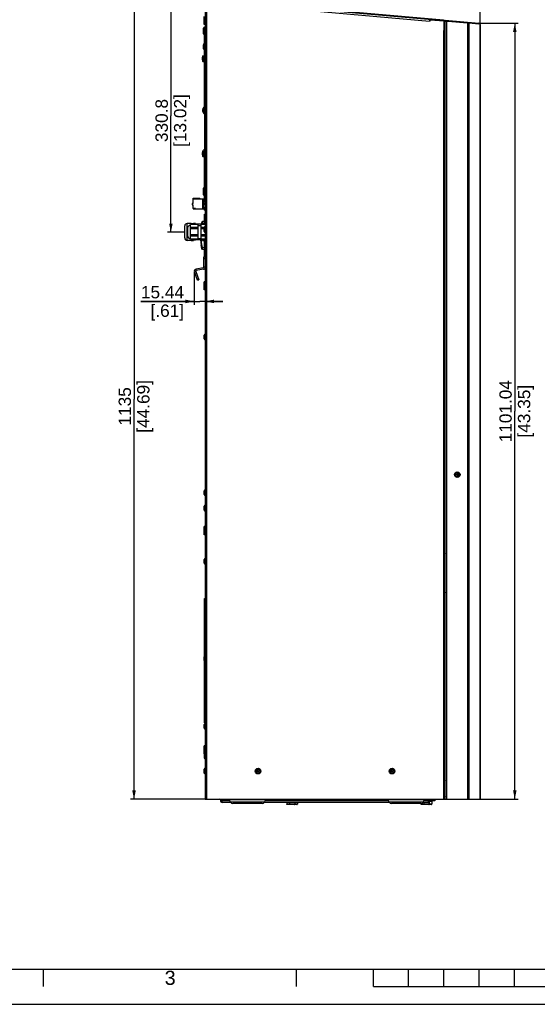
# Model space of a CAD drawing. Header units: millimetres. Extents: x 0 to 594, y 0 to 420.
# Tile 7 of 26: x 147 to 294, y 0 to 279. Entities that reach past the tile are written whole.
import ezdxf

# ---------------------------------------------------------------- set-up
doc = ezdxf.new("R2010")
doc.units = ezdxf.units.MM
doc.header["$LTSCALE"] = 32.67
doc.layers.get('0').update_dxf_attribs({"linetype": 'CONTINUOUS'})
doc.layers.add('02___PRT_ALL_AXES', color=7, linetype='CONTINUOUS')
doc.layers.add('02__ASM_ALL_AXES', color=7, linetype='CONTINUOUS')
doc.styles.get("Standard").update_dxf_attribs({"font": 'arial.ttf'})
doc.styles.add('TEXTSTYLE_2', font='arial.ttf')
doc.dimstyles.new('DIMSTYLE_1', dxfattribs={"dimtxt": 3.5, "dimasz": 2.5, "dimexe": 1, "dimexo": 0.0625, "dimgap": 0.875, "dimtad": 1, "dimdec": 1, "dimlfac": 5, "dimdsep": 46, "dimtxsty": 'STANDARD', "dimblk": '_FILLED', "dimblk1": '_FILLED', "dimblk2": '_FILLED', "dimcen": 0.09, "dimclrt": 5, "dimazin": 2, "dimtfac": 1, "dimtofl": 0, "dimtmove": 0, "dimatfit": 3, "dimldrblk": '_FILLED', "dimfxl": 1, "dimtolj": 1, "dimarcsym": 0})
doc.dimstyles.new('DIMSTYLE_3', dxfattribs={"dimtxt": 3.5, "dimasz": 2.5, "dimexe": 1, "dimexo": 0.0625, "dimgap": 0.875, "dimtad": 1, "dimlfac": 5, "dimdsep": 46, "dimtxsty": 'STANDARD', "dimblk": '_FILLED', "dimblk1": '_FILLED', "dimblk2": '_FILLED', "dimcen": 0.09, "dimclrt": 5, "dimazin": 2, "dimtfac": 1, "dimtofl": 0, "dimtmove": 0, "dimatfit": 3, "dimldrblk": '_FILLED', "dimfxl": 1, "dimtolj": 1, "dimarcsym": 0})

# ---------------------------------------------------------------- blocks, each defined once
blk = doc.blocks.new('_FILLED')
at = {"color": 0, "linetype": 'BYBLOCK'}
blk.add_solid([(0, 0), (-1, 0.2), (-1, -0.2)], dxfattribs=at)
blk = doc.blocks.new('*D0')
at = {"color": 2, "linetype": 'CONTINUOUS'}
for p, q in [((199.33, 285.17), (178.21, 285.17)), ((179.21, 285.17), (179.21, 171.67)), ((179.21, 58.17), (179.21, 171.67)), ((199.33, 58.17), (178.21, 58.17))]:
    blk.add_line(p, q, dxfattribs=at)
at = {"color": 2, "linetype": 'CONTINUOUS', "xscale": 2.5, "yscale": 2.5, "zscale": 2.5}
for p, rotation in [((179.21, 285.17), 90), ((179.21, 58.17), 270)]:
    blk.add_blockref('_FILLED', p, dxfattribs=dict(at, rotation=rotation))
at = {"color": 5, "linetype": 'CONTINUOUS', "insert": (174.84, 169.64), "char_height": 3.5, "width": 14.9368, "attachment_point": 2, "rotation": 90, "line_spacing_factor": 0.9}
blk.add_mtext('1135\\P[44.69]', dxfattribs=at)
blk = doc.blocks.new('*D1')
at = {"color": 2, "linetype": 'CONTINUOUS'}
for p, q in [((199.33, 285.17), (188.67, 285.17)), ((189.67, 285.17), (189.67, 252.09)), ((189.67, 219.02), (189.67, 252.09)), ((193.53, 219.02), (188.67, 219.02))]:
    blk.add_line(p, q, dxfattribs=at)
at = {"color": 2, "linetype": 'CONTINUOUS', "xscale": 2.5, "yscale": 2.5, "zscale": 2.5}
for p, rotation in [((189.67, 285.17), 90), ((189.67, 219.02), 270)]:
    blk.add_blockref('_FILLED', p, dxfattribs=dict(at, rotation=rotation))
at = {"color": 5, "linetype": 'CONTINUOUS', "insert": (185.29, 250.74), "char_height": 3.5, "width": 14.9368, "attachment_point": 2, "rotation": 90, "line_spacing_factor": 0.9}
blk.add_mtext('330.8\\P[13.02]', dxfattribs=at)
blk = doc.blocks.new('*D13')
at = {"color": 2, "linetype": 'CONTINUOUS'}
for p, q in [((199.39, 284.51), (199.39, 316.6)), ((277.39, 278.04), (277.39, 316.6)), ((199.39, 315.6), (238.39, 315.6)), ((277.39, 315.6), (238.39, 315.6))]:
    blk.add_line(p, q, dxfattribs=at)
at = {"color": 2, "linetype": 'CONTINUOUS', "xscale": 2.5, "yscale": 2.5, "zscale": 2.5, "rotation": 180}
blk.add_blockref('_FILLED', (199.39, 315.6), dxfattribs=at)
at = {"color": 2, "linetype": 'CONTINUOUS', "xscale": 2.5, "yscale": 2.5, "zscale": 2.5}
blk.add_blockref('_FILLED', (277.39, 315.6), dxfattribs=at)
at = {"color": 5, "linetype": 'CONTINUOUS', "insert": (235, 319.98), "char_height": 3.5, "width": 14.9368, "attachment_point": 2, "line_spacing_factor": 0.9}
blk.add_mtext('390\\P[15.35]', dxfattribs=at)
blk = doc.blocks.new('*D14')
at = {"color": 2, "linetype": 'CONTINUOUS'}
for p, q in [((196.3, 207.93), (196.3, 198.42)), ((196.3, 199.42), (181.17, 199.42)), ((181.17, 199.42), (197.85, 199.42)), ((204.39, 199.42), (197.85, 199.42)), ((199.39, 199.42), (204.39, 199.42))]:
    blk.add_line(p, q, dxfattribs=at)
at = {"color": 2, "linetype": 'CONTINUOUS', "xscale": 2.5, "yscale": 2.5, "zscale": 2.5}
blk.add_blockref('_FILLED', (196.3, 199.42), dxfattribs=at)
at = {"color": 2, "linetype": 'CONTINUOUS', "xscale": 2.5, "yscale": 2.5, "zscale": 2.5, "rotation": 180}
blk.add_blockref('_FILLED', (199.39, 199.42), dxfattribs=at)
at = {"color": 5, "linetype": 'CONTINUOUS', "insert": (193.4, 203.79), "char_height": 3.5, "width": 12.2305, "attachment_point": 3, "line_spacing_factor": 0.9}
blk.add_mtext('15.44\\P[.61]', dxfattribs=at)
blk = doc.blocks.new('*D20')
at = {"color": 2, "linetype": 'CONTINUOUS'}
for p, q in [((277.09, 278.37), (288.2, 278.37)), ((287.2, 278.37), (287.2, 168.27)), ((287.2, 58.17), (287.2, 168.27)), ((273.88, 58.17), (288.2, 58.17))]:
    blk.add_line(p, q, dxfattribs=at)
at = {"color": 2, "linetype": 'CONTINUOUS', "xscale": 2.5, "yscale": 2.5, "zscale": 2.5}
for p, rotation in [((287.2, 278.37), 90), ((287.2, 58.17), 270)]:
    blk.add_blockref('_FILLED', p, dxfattribs=dict(at, rotation=rotation))
at = {"color": 5, "linetype": 'CONTINUOUS', "insert": (282.82, 168.27), "char_height": 3.5, "width": 17.6691, "attachment_point": 2, "rotation": 90, "line_spacing_factor": 0.9}
blk.add_mtext('1101.04\\P[43.35]', dxfattribs=at)

msp = doc.modelspace()

# ---------------------------------------------------------------- linework, layer by layer
at = {"color": 3, "linetype": 'CONTINUOUS'}
for p, q in [((267.0247, 279.2495), (199.8247, 285.1287)), ((199.3898, 284.7303), (199.3898, 58.1668)), ((199.7898, 284.8314), (199.7898, 58.1668)), ((209.6822, 283.6239), (263.0065, 278.9586)), ((263.0015, 279.3606), (262.9667, 278.9621)), ((263.2714, 279.3369), (263.0065, 278.9586)), ((263.2714, 279.3369), (267.0262, 279.0084)), ((267.1498, 278.8611), (267.0262, 279.0084)), ((267.1498, 278.8611), (267.1498, 276.3099)), ((267.3898, 276.2576), (267.3898, 278.851)), ((267.4898, 279.2088), (277.0247, 278.3746)), ((267.4898, 58.1668), (267.4898, 278.943)), ((267.4898, 278.943), (268.2327, 278.943)), ((267.8898, 58.1668), (267.8898, 278.943)), ((268.2327, 278.943), (273.8216, 278.4541)), ((273.8216, 278.4541), (273.8216, 58.1668)), ((274.1492, 278.4397), (274.1492, 58.1668)), ((274.1492, 278.4397), (277.0247, 278.1882)), ((277.3175, 278.134), (277.0247, 278.1882)), ((277.3175, 278.134), (277.3175, 58.1668)), ((277.3898, 277.9761), (277.3898, 58.1668)), ((266.9898, 276.2176), (267.1498, 276.3099)), ((266.9898, 276.2176), (266.9898, 58.1668)), ((267.3898, 276.2176), (266.9898, 276.2176)), ((267.3898, 276.2176), (267.3898, 58.1668)), ((267.4898, 276.2176), (267.4166, 276.2176)), ((196.7139, 207.9201), (197.5695, 205.5693)), ((198.894, 208.5428), (196.8671, 208.1854)), ((199.3898, 58.1668), (267.3898, 58.1668)), ((203.6898, 57.9668), (206.3044, 57.9668)), ((203.6898, 57.9668), (203.6898, 57.7668)), ((206.4044, 57.7668), (203.6898, 57.7668)), ((204.1898, 57.2668), (204.1898, 58.1668)), ((206.6768, 57.2668), (204.1898, 57.2668)), ((251.6768, 57.2668), (216.1028, 57.2668)), ((251.4044, 57.7668), (216.3752, 57.7668)), ((251.3044, 57.9668), (216.4752, 57.9668)), ((262.5898, 57.2668), (261.1028, 57.2668)), ((263.0898, 57.7668), (261.3752, 57.7668)), ((261.4752, 57.9668), (263.0898, 57.9668)), ((262.5898, 58.1668), (262.5898, 57.2668)), ((263.0898, 57.9668), (263.0898, 57.7668)), ((267.4898, 58.1668), (277.3898, 58.1668))]:
    msp.add_line(p, q, dxfattribs=at)
at = {"color": 7, "linetype": 'CONTINUOUS'}
for p, q in [((267.0072, 279.0503), (199.8072, 284.9295)), ((199.0898, 277.9803), (199.0898, 280.2803)), ((198.7838, 276.9176), (198.7838, 275.3429)), ((198.8244, 276.9583), (198.8244, 275.3023)), ((199.1492, 276.9583), (198.8244, 276.9583)), ((199.3898, 277.9803), (199.0898, 277.9803)), ((199.1492, 275.3023), (199.1492, 276.9583)), ((199.1898, 254.4303), (199.1898, 277.3303)), ((199.1898, 277.3303), (199.3898, 277.3303)), ((199.1898, 276.7303), (199.3898, 276.7303)), ((267.0247, 279.2495), (267.0072, 279.0503)), ((267.1898, 276.2576), (267.1898, 278.851)), ((267.3898, 278.851), (267.1898, 278.851)), ((267.1898, 276.5776), (267.3898, 276.5776)), ((267.4724, 279.0096), (267.4898, 279.2088)), ((267.4724, 279.0096), (267.8924, 278.9728)), ((267.6716, 278.9921), (267.689, 279.1914)), ((273.8216, 278.6548), (273.8041, 278.4556)), ((273.9975, 278.6395), (273.9801, 278.4402)), ((277.0247, 278.3746), (277.0072, 278.1754)), ((277.3175, 278.2056), (277.2582, 278.1641)), ((198.8244, 275.3023), (199.1492, 275.3023)), ((267.3898, 276.2576), (267.1898, 276.2576)), ((198.9298, 271.0803), (198.9298, 272.1802)), ((199.1798, 270.8303), (199.1798, 271.0806)), ((198.5609, 268.4878), (198.5605, 268.4784)), ((198.5605, 268.1822), (198.5609, 268.1727)), ((198.5609, 268.4333), (198.597, 268.4333)), ((198.597, 268.2273), (198.5609, 268.2273)), ((198.597, 268.702), (198.597, 268.716)), ((198.597, 268.2273), (198.597, 268.4333)), ((198.7642, 267.5303), (198.7642, 269.1303)), ((198.7642, 269.1303), (199.1298, 269.1303)), ((199.1298, 267.5303), (199.1298, 269.1303)), ((199.1698, 269.0903), (199.1698, 267.5703)), ((198.597, 267.9445), (198.597, 267.9585)), ((198.7642, 267.5303), (199.1298, 267.5303)), ((198.9242, 254.4303), (198.9242, 252.8303)), ((199.2898, 254.4303), (198.9242, 254.4303)), ((199.2898, 254.4303), (199.2898, 254.0129)), ((199.3298, 254.3903), (199.3298, 254.0251)), ((198.7205, 253.7778), (198.7206, 253.7755)), ((198.7205, 253.7413), (198.7206, 253.7368)), ((198.7206, 253.5237), (198.7205, 253.5192)), ((198.7206, 253.485), (198.7205, 253.4827)), ((198.7206, 253.7755), (198.7207, 253.7737)), ((198.7206, 253.7368), (198.7209, 253.7333)), ((198.7209, 253.5273), (198.7206, 253.5237)), ((198.7207, 253.4868), (198.7206, 253.485)), ((198.7207, 253.7737), (198.721, 253.7726)), ((198.721, 253.4879), (198.7207, 253.4868)), ((198.7209, 253.7333), (198.757, 253.7333)), ((198.757, 253.5273), (198.7209, 253.5273)), ((198.721, 253.7726), (198.7213, 253.7721)), ((198.7213, 253.4884), (198.721, 253.4879)), ((198.757, 254.002), (198.757, 254.016)), ((198.757, 253.5273), (198.757, 253.7333)), ((198.757, 253.2445), (198.757, 253.2585)), ((199.1298, 252.8303), (198.9242, 252.8303)), ((199.1298, 252.6803), (199.1298, 253.7802)), ((199.1898, 252.5196), (199.1898, 242.6303)), ((198.5609, 241.4878), (198.5605, 241.4784)), ((198.5605, 241.1822), (198.5609, 241.1727)), ((198.5609, 241.4333), (198.597, 241.4333)), ((198.597, 241.2273), (198.5609, 241.2273)), ((198.597, 241.702), (198.597, 241.716)), ((198.597, 241.2273), (198.597, 241.4333)), ((198.597, 240.9445), (198.597, 240.9585)), ((198.7642, 240.5303), (198.7642, 242.1303)), ((198.7642, 242.1303), (199.0898, 242.1303)), ((198.7642, 240.5303), (199.0898, 240.5303)), ((199.0898, 240.3303), (199.0898, 242.6303)), ((199.3898, 242.6303), (199.0898, 242.6303)), ((199.3898, 240.3303), (199.0898, 240.3303)), ((199.1898, 227.7206), (199.1898, 240.3303)), ((198.7838, 231.3176), (198.7838, 229.7429)), ((198.8244, 231.3583), (198.8244, 229.7023)), ((199.1492, 231.3583), (198.8244, 231.3583)), ((198.8244, 229.7023), (199.1492, 229.7023)), ((198.9298, 231.3583), (198.9298, 231.5802)), ((199.1492, 229.7023), (199.1492, 231.3583)), ((199.1798, 231.3438), (199.1798, 231.8303)), ((199.1898, 229.9303), (199.3898, 229.9303)), ((199.1898, 229.3303), (199.3898, 229.3303)), ((195.6698, 227.1903), (195.6698, 227.1593)), ((195.6698, 227.1403), (195.6698, 226.9512)), ((195.6698, 226.9012), (195.6698, 226.8703)), ((195.728, 227.2303), (195.7098, 227.2303)), ((195.7793, 226.8303), (195.7098, 226.8303)), ((195.7198, 226.8646), (195.9698, 226.7203)), ((195.7698, 227.2403), (195.9698, 227.2403)), ((195.9698, 228.1403), (195.9698, 228.6803)), ((195.9698, 227.2403), (195.9698, 228.0403)), ((195.9698, 225.7603), (195.9698, 226.7203)), ((196.0098, 228.7203), (197.6098, 228.7203)), ((196.1298, 228.7203), (196.1298, 228.4403)), ((198.9298, 228.4403), (196.1298, 228.4403)), ((197.6098, 228.7202), (197.6098, 228.6629)), ((197.8298, 228.6629), (197.6098, 228.6629)), ((197.8468, 228.6632), (198.0698, 228.4403)), ((198.7498, 225.8803), (198.7498, 228.2403)), ((198.7698, 228.2403), (198.7498, 228.2403)), ((198.7698, 225.9003), (198.7698, 228.2403)), ((198.9298, 228.4403), (198.9298, 227.1203)), ((199.3898, 227.667), (198.9298, 227.7903)), ((198.9298, 227.3503), (199.3898, 227.3503)), ((199.0498, 227.1493), (198.9298, 227.2693)), ((199.0498, 227.0203), (198.9298, 227.1203)), ((199.0498, 225.9003), (199.0498, 227.1493)), ((199.3898, 227.0203), (199.0498, 227.0203)), ((199.1492, 227.0203), (199.1492, 227.3503)), ((199.1898, 227.0203), (199.1898, 227.3503)), ((199.1898, 227.0303), (199.3898, 227.0303)), ((196.0098, 225.7203), (199.0498, 225.7203)), ((196.1298, 225.8106), (196.1298, 225.7203)), ((196.6298, 225.8106), (196.1298, 225.8106)), ((196.6298, 225.8106), (196.6298, 225.7203)), ((198.7498, 225.9003), (199.3898, 225.9003)), ((199.0498, 225.8803), (198.7498, 225.8803)), ((198.8244, 225.7203), (198.8244, 225.7023)), ((198.8244, 225.7023), (199.1492, 225.7023)), ((198.962, 225.8803), (198.962, 225.9003)), ((198.9801, 225.8803), (198.9801, 225.9003)), ((199.0498, 226.0876), (199.3898, 226.0876)), ((199.0498, 226.0136), (199.3898, 226.0294)), ((199.0498, 225.7203), (199.0498, 225.8803)), ((199.1492, 225.7023), (199.1492, 225.9003)), ((199.1898, 225.3303), (199.1898, 225.9003)), ((199.1898, 225.3303), (199.3898, 225.3303)), ((199.1898, 221.2042), (199.1898, 224.1303)), ((199.1898, 224.1303), (199.3898, 224.1303)), ((199.1898, 223.7303), (199.3898, 223.7303)), ((195.1898, 217.0563), (195.1898, 221.2042)), ((197.4298, 221.2042), (195.1898, 221.2042)), ((195.3898, 221.5303), (196.0898, 221.5303)), ((195.4541, 221.2827), (195.4541, 221.5303)), ((196.0255, 221.2827), (195.4541, 221.2827)), ((196.0255, 221.2827), (196.0255, 221.5303)), ((196.0898, 221.5303), (196.0898, 221.2042)), ((197.4298, 217.0563), (197.4298, 221.2042)), ((198.2898, 217.0563), (198.2898, 221.2042)), ((199.3898, 221.2042), (198.2898, 221.2042)), ((198.4892, 221.8539), (198.658, 222.1464)), ((198.5918, 221.2042), (198.5918, 221.5303)), ((199.1898, 221.5303), (198.5918, 221.5303)), ((198.6561, 221.2827), (198.6561, 221.5303)), ((199.1898, 221.2827), (198.6561, 221.2827)), ((197.4298, 220.3472), (195.1898, 220.3472)), ((197.4298, 219.9872), (195.1898, 219.9872)), ((197.4298, 218.2733), (195.1898, 218.2733)), ((197.4298, 217.9133), (195.1898, 217.9133)), ((199.1298, 220.3472), (198.2898, 220.3472)), ((199.1298, 219.9872), (198.2898, 219.9872)), ((199.3898, 218.2733), (198.2898, 218.2733)), ((199.3898, 217.9133), (198.2898, 217.9133)), ((199.1298, 219.2803), (199.1298, 220.3802)), ((197.4298, 217.0563), (195.1898, 217.0563)), ((195.3898, 216.7303), (196.0898, 216.7303)), ((195.4541, 216.9778), (195.4541, 216.7303)), ((196.0255, 216.9778), (195.4541, 216.9778)), ((196.0255, 216.9778), (196.0255, 216.7303)), ((196.0898, 217.0563), (196.0898, 216.7303)), ((199.3898, 217.0563), (198.2898, 217.0563)), ((198.5918, 217.0563), (198.5918, 216.7303)), ((198.5918, 216.7303), (199.1898, 216.7303)), ((198.6561, 216.9778), (198.6561, 216.7303)), ((199.1898, 216.9778), (198.6561, 216.9778)), ((199.1898, 212.0303), (199.1898, 217.0563)), ((198.658, 214.1872), (198.4892, 214.4797)), ((199.1898, 212.4255), (199.3898, 212.4255)), ((198.9898, 209.1337), (198.9898, 212.0303)), ((198.9898, 212.0303), (199.3898, 212.0303)), ((198.9898, 211.6303), (199.3898, 211.6303)), ((196.7139, 207.9201), (196.338, 207.7833)), ((197.1936, 205.4325), (196.338, 207.7833)), ((198.8245, 208.9368), (196.7976, 208.5794)), ((196.8671, 208.1854), (196.7976, 208.5794)), ((198.894, 208.5428), (198.8245, 208.9368)), ((199.3898, 209.1337), (198.9898, 209.1337)), ((197.0568, 205.8084), (197.4327, 205.9452)), ((197.1936, 205.4325), (197.5695, 205.5693)), ((199.0898, 202.6803), (199.0898, 204.9803)), ((199.3898, 204.9803), (199.0898, 204.9803)), ((199.3898, 202.6803), (199.0898, 202.6803)), ((199.1298, 188.7803), (199.1298, 189.8802)), ((199.1298, 144.6168), (199.1298, 145.7168)), ((199.1298, 140.2168), (199.1298, 141.3168)), ((199.0898, 133.2168), (199.0898, 135.5168)), ((199.3898, 135.5168), (199.0898, 135.5168)), ((199.3898, 133.2168), (199.0898, 133.2168)), ((199.1298, 125.1168), (199.1298, 126.2168)), ((199.1898, 115.1668), (199.3898, 115.1668)), ((199.1898, 98.7774), (199.1898, 115.1668)), ((199.1898, 114.3668), (199.3898, 114.3668)), ((199.1298, 97.5168), (199.1298, 98.6168)), ((199.1898, 79.8668), (199.1898, 97.3561)), ((199.1298, 78.3168), (199.1298, 79.4168)), ((199.1898, 80.6668), (199.3898, 80.6668)), ((199.1898, 79.8668), (199.3898, 79.8668)), ((199.3898, 73.3168), (199.0898, 73.3168)), ((199.0898, 71.0168), (199.0898, 73.3168)), ((199.3898, 71.0168), (199.0898, 71.0168)), ((199.1298, 71.0168), (199.1298, 69.9168)), ((199.1298, 65.6168), (199.1298, 66.7168)), ((222.5387, 57.2668), (222.5387, 56.7968)), ((225.5409, 56.7968), (222.5387, 56.7968)), ((225.4254, 56.6968), (222.6542, 56.6968)), ((223.2892, 57.2668), (223.2892, 56.7968)), ((224.7904, 57.2668), (224.7904, 56.7968)), ((225.5409, 57.2668), (225.5409, 56.7968)), ((260.6387, 56.9847), (260.6387, 56.7968)), ((263.6409, 56.7968), (260.6387, 56.7968)), ((263.5254, 56.6968), (260.7542, 56.6968)), ((261.3892, 57.2668), (261.3892, 56.7968)), ((262.8904, 57.3781), (262.8904, 56.7968)), ((263.0683, 57.6568), (263.6409, 57.6568)), ((263.6409, 57.6568), (263.6409, 56.7968)), ((0, 0), (594, 0)), ((0.0804, 0.0126), (594.0804, 0.0126))]:
    msp.add_line(p, q, dxfattribs=at)
at = {"color": 6, "linetype": 'CONTINUOUS'}
for p, q in [((198.3754, 221.3303), (198.4892, 221.8539)), ((198.42, 221.5354), (198.5123, 221.5108)), ((198.5123, 221.5108), (198.4731, 221.3303)), ((199.1898, 221.585), (198.5184, 221.5381)), ((198.658, 222.1464), (199.1898, 222.1836)), ((198.1498, 216.579), (198.1498, 216.9303)), ((198.1498, 216.579), (198.2452, 216.579)), ((198.2452, 216.9303), (198.2452, 216.579)), ((198.4892, 214.4797), (198.2637, 215.5178)), ((198.3569, 215.5382), (198.2646, 215.5136)), ((198.3569, 215.5382), (198.5123, 214.8228)), ((198.5123, 214.8228), (198.42, 214.7982)), ((198.5184, 214.7955), (199.1898, 214.7485)), ((199.1898, 214.15), (198.658, 214.1872))]:
    msp.add_line(p, q, dxfattribs=at)
at = {"color": 2, "linetype": 'CONTINUOUS'}
for p, q in [((10.0804, 10.0126), (584.0804, 10.0126)), ((153.5804, 5.0126), (153.5804, 10.0126)), ((225.3304, 5.0126), (225.3304, 10.0126)), ((247.0804, 5.0126), (247.0804, 10.0126)), ((257.0804, 5.0126), (257.0804, 10.0126)), ((267.0804, 5.0126), (267.0804, 10.0126)), ((277.0804, 5.0126), (277.0804, 10.0126)), ((287.0804, 5.0126), (287.0804, 10.0126)), ((247.0804, 5.0126), (347.0804, 5.0126))]:
    msp.add_line(p, q, dxfattribs=at)
at = {"color": 7, "linetype": 'CONTINUOUS'}
for centre, radius in [((270.8898, 150.2668), 0.8), ((270.8898, 150.2668), 0.55), ((270.8898, 150.2668), 0.22), ((214.3898, 66.1668), 0.8), ((214.3898, 66.1668), 0.55), ((214.3898, 66.1668), 0.22), ((252.3898, 66.1668), 0.8), ((252.3898, 66.1668), 0.55), ((252.3898, 66.1668), 0.22)]:
    msp.add_circle(centre, radius, dxfattribs=at)
for centre, radius, start, end in [((198.8244, 276.9177), 0.0406, 90, 180.011105), ((266.9898, 278.851), 0.2, 0, 85), ((198.8244, 275.3429), 0.0406, 179.988895, 270), ((199.1492, 275.3429), 0.0406, 270, 0.011105), ((267.3998, 274.7676), 0.25, 68.86033, 90), ((199.1798, 272.1803), 0.25, 164.640858, 180), ((199.1798, 271.0803), 0.25, 180, 270), ((267.3998, 273.6676), 0.25, 270, 291.13967), ((200.1498, 268.3303), 1.5967, 166.536042, 174.336178), ((198.5743, 268.5011), 0.0318, 245.840306, 247.933186), ((200.1479, 268.3354), 1.5914, 175.087119, 175.558049), ((200.1479, 268.3252), 1.5914, 184.441951, 184.912881), ((198.5743, 268.1594), 0.0318, 112.066814, 114.159694), ((200.1498, 268.3303), 1.6, 150, 166.04831), ((199.1298, 269.0903), 0.04, 0, 90), ((199.2098, 268.7603), 0.04, 180, 239.704365), ((200.1498, 268.3303), 1.5967, 185.663822, 193.463958), ((200.1498, 268.3303), 1.6, 193.95169, 210), ((199.1298, 267.5703), 0.04, 270, 360), ((199.2098, 267.9003), 0.04, 120.295635, 180), ((267.3998, 263.7676), 0.25, 68.86033, 90), ((267.3998, 262.6676), 0.25, 270, 291.13967), ((200.3098, 253.6303), 1.6, 150, 166.04831), ((199.2898, 254.3903), 0.04, 0, 90), ((198.8203, 253.7781), 0.0997, 178.467957, 180.127806), ((198.8893, 253.7415), 0.1688, 178.289253, 180.07003), ((198.8893, 253.519), 0.1688, 179.929073, 181.710622), ((198.8203, 253.4825), 0.0998, 179.87445, 181.531854), ((198.8771, 253.7766), 0.1566, 177.265576, 178.49497), ((198.9496, 253.7398), 0.2291, 176.859489, 178.318688), ((198.9496, 253.5207), 0.2291, 181.681144, 183.140516), ((198.8771, 253.4839), 0.1566, 181.505029, 182.734424), ((198.9405, 253.7736), 0.2201, 176.303876, 177.282333), ((198.9405, 253.4869), 0.2201, 182.717667, 183.696125), ((200.3098, 253.6303), 1.5967, 166.536042, 174.336178), ((198.99, 253.7377), 0.2695, 175.54812, 176.877278), ((198.99, 253.5228), 0.2695, 183.12272, 184.451882), ((200.3098, 253.6303), 1.5967, 185.663822, 193.463958), ((198.7335, 253.7993), 0.0298, 245.806464, 246.897164), ((200.3079, 253.6354), 1.5914, 175.087119, 175.558049), ((200.3079, 253.6252), 1.5914, 184.441951, 184.912881), ((198.7335, 253.4612), 0.0298, 113.102836, 114.193536), ((198.7351, 253.803), 0.0338, 246.896216, 247.900392), ((198.7351, 253.4575), 0.0338, 112.099608, 113.103784), ((200.3098, 253.6303), 1.6, 193.95169, 210), ((199.3798, 253.7803), 0.25, 90, 180), ((199.3798, 252.6803), 0.25, 180, 270), ((199.3698, 254.0603), 0.04, 180, 236.309355), ((200.1498, 241.3303), 1.5967, 166.536042, 174.336178), ((200.1498, 241.3303), 1.5967, 185.663822, 193.463958), ((198.5743, 241.5011), 0.0318, 245.840306, 247.933186), ((200.1479, 241.3354), 1.5914, 175.087119, 175.558049), ((200.1479, 241.3252), 1.5914, 184.441951, 184.912881), ((198.5743, 241.1594), 0.0318, 112.066814, 114.159694), ((200.1498, 241.3303), 1.6, 150, 166.04831), ((200.1498, 241.3303), 1.6, 193.95169, 210), ((198.8244, 231.3177), 0.0406, 90, 180.011105), ((198.8244, 229.7429), 0.0406, 179.988895, 270), ((199.1798, 231.5803), 0.25, 90, 180), ((199.1492, 229.7429), 0.0406, 270, 0.011105), ((195.7698, 227.1403), 0.1, 90, 180), ((195.7098, 227.1903), 0.04, 90, 180), ((195.7098, 227.1593), 0.04, 180, 192.224115), ((195.7698, 226.9512), 0.1, 180, 240), ((195.7098, 226.9012), 0.04, 151.057814, 180), ((195.7098, 226.8703), 0.04, 180, 270), ((195.9698, 228.0903), 0.05, 90, 270), ((196.0098, 228.6803), 0.04, 90, 180), ((197.8298, 229.137), 0.4741, 270.000576, 270.686385), ((197.8298, 229.1372), 0.4742, 270.685284, 271.370754), ((197.8298, 229.1379), 0.4749, 271.371996, 272.055887), ((198.9298, 228.0203), 0.06, 270, 90), ((196.0098, 225.7603), 0.04, 180, 270), ((198.8244, 225.7429), 0.0406, 213.989682, 270), ((199.1492, 225.7429), 0.0406, 270, 0.011105), ((204.3374, 220.1374), 8.9568, 172.65346, 173.159226), ((187.1414, 220.1373), 8.9577, 6.840741, 7.346551), ((207.5402, 220.1373), 8.9577, 172.653449, 173.159259), ((199.3798, 220.3803), 0.25, 90, 180), ((199.3798, 219.2803), 0.25, 180, 270), ((204.3374, 218.1231), 8.9568, 186.840774, 187.34654), ((187.1414, 218.1232), 8.9577, 352.653449, 353.159259), ((207.5402, 218.1232), 8.9577, 186.840741, 187.346551), ((196.9018, 207.9885), 0.6, 100, 200), ((198.7898, 209.1337), 0.2, 280, 360), ((199.3798, 189.8803), 0.25, 90, 180), ((199.3798, 188.7803), 0.25, 180, 270), ((199.3798, 145.7168), 0.25, 90, 180), ((199.3798, 144.6168), 0.25, 180, 270), ((199.3798, 141.3168), 0.25, 90, 180), ((199.3798, 140.2168), 0.25, 180, 270), ((199.3798, 126.2168), 0.25, 90, 180), ((199.3798, 125.1168), 0.25, 180, 270), ((199.3798, 98.6168), 0.25, 90, 180), ((199.3798, 97.5168), 0.25, 180, 270), ((199.3798, 79.4168), 0.25, 90, 180), ((199.3798, 78.3168), 0.25, 180, 270), ((199.3798, 69.9168), 0.25, 180, 270), ((199.3798, 66.7168), 0.25, 90, 180), ((199.3798, 65.6168), 0.25, 180, 270)]:
    msp.add_arc(centre, radius, start, end, dxfattribs=at)
at = {"color": 3, "linetype": 'CONTINUOUS'}
for centre, radius, start, end in [((266.9898, 278.851), 0.4, 0, 85), ((276.9898, 277.9761), 0.4, 0, 85), ((196.9018, 207.9885), 0.2, 100, 200), ((198.7898, 209.1337), 0.6, 280, 360), ((203.4898, 57.9668), 0.2, 0, 90), ((204.1898, 57.7668), 0.5, 180, 270), ((262.5898, 57.7668), 0.5, 270, 360), ((263.2898, 57.9668), 0.2, 112.5, 180)]:
    msp.add_arc(centre, radius, start, end, dxfattribs=at)
at = {"color": 6, "linetype": 'CONTINUOUS'}
for centre, radius, start, end in [((200.4669, 221.0863), 2.0002, 166.945606, 167.746935), ((200.055, 217.3668), 2.025, 192.451998, 199.802774), ((203.1498, 216.579), 5, 180, 192.252772), ((203.1632, 216.5804), 4.918, 180.017345, 192.23543), ((200.4669, 215.2473), 2.0002, 192.253065, 193.054394)]:
    msp.add_arc(centre, radius, start, end, dxfattribs=at)
at = {"color": 3, "linetype": 'CONTINUOUS'}
for points in [[(273.8216, 278.4541), (273.9012, 278.4511), (273.9808, 278.4482), (274.0604, 278.4445)], [(274.0604, 278.4445), (274.09, 278.4431), (274.1197, 278.4417), (274.1492, 278.4397)], [(277.3898, 277.9761), (277.3898, 278.0179), (277.3721, 278.0601), (277.3485, 278.0946)]]:
    msp.add_open_spline(points, degree=3, dxfattribs=at)
msp.add_open_spline([(277.3485, 278.0946), (277.3439, 278.1013), (277.3339, 278.1148), (277.3232, 278.1276), (277.3175, 278.134)], degree=3, knots=[0, 0, 0, 0, 0.48768919, 1, 1, 1, 1], dxfattribs=at)
at = {"color": 7, "linetype": 'CONTINUOUS'}
for points, knots in [([(198.5613, 268.4586), (198.5611, 268.4561), (198.5606, 268.4476), (198.5602, 268.4391), (198.5609, 268.4333)], [0, 0, 0, 0, 0.30298805, 1, 1, 1, 1]), ([(198.5609, 268.2273), (198.5607, 268.2257), (198.5603, 268.2173), (198.5607, 268.2088), (198.5613, 268.2019)], [0, 0, 0, 0, 0.17994313, 1, 1, 1, 1]), ([(198.5605, 268.4784), (198.5605, 268.4769), (198.5608, 268.4751), (198.5607, 268.4724), (198.5613, 268.4721)], [0, 0, 0, 0, 0.70844108, 1, 1, 1, 1]), ([(198.5613, 268.1884), (198.5607, 268.1882), (198.5608, 268.1854), (198.5605, 268.1837), (198.5605, 268.1822)], [0, 0, 0, 0, 0.29156366, 1, 1, 1, 1]), ([(198.5613, 241.4586), (198.5611, 241.4561), (198.5606, 241.4476), (198.5602, 241.4391), (198.5609, 241.4333)], [0, 0, 0, 0, 0.30298805, 1, 1, 1, 1]), ([(198.5609, 241.2273), (198.5607, 241.2257), (198.5603, 241.2173), (198.5607, 241.2088), (198.5613, 241.2019)], [0, 0, 0, 0, 0.17994313, 1, 1, 1, 1]), ([(198.5605, 241.4784), (198.5605, 241.4769), (198.5608, 241.4751), (198.5607, 241.4724), (198.5613, 241.4721)], [0, 0, 0, 0, 0.70844108, 1, 1, 1, 1]), ([(198.5613, 241.1884), (198.5607, 241.1882), (198.5608, 241.1854), (198.5605, 241.1837), (198.5605, 241.1822)], [0, 0, 0, 0, 0.29156366, 1, 1, 1, 1]), ([(222.6542, 56.6968), (222.6265, 56.6968), (222.5827, 56.7108), (222.5459, 56.7544), (222.5387, 56.7828), (222.5387, 56.7968)], [0, 0, 0, 0, 0.49704842, 0.7487004, 1, 1, 1, 1]), ([(223.347, 56.6968), (223.3311, 56.6968), (223.3062, 56.7191), (223.2925, 56.7574), (223.2892, 56.7831), (223.2892, 56.7968)], [0, 0, 0, 0, 0.38442192, 0.66795277, 1, 1, 1, 1]), ([(224.7326, 56.6968), (224.7485, 56.6968), (224.7734, 56.7191), (224.7871, 56.7574), (224.7904, 56.7831), (224.7904, 56.7968)], [0, 0, 0, 0, 0.38442192, 0.66795277, 1, 1, 1, 1]), ([(225.4254, 56.6968), (225.4531, 56.6968), (225.4969, 56.7108), (225.5337, 56.7544), (225.5409, 56.7828), (225.5409, 56.7968)], [0, 0, 0, 0, 0.49704842, 0.7487004, 1, 1, 1, 1]), ([(260.7542, 56.6968), (260.7265, 56.6968), (260.6827, 56.7108), (260.6459, 56.7544), (260.6387, 56.7828), (260.6387, 56.7968)], [0, 0, 0, 0, 0.49704842, 0.7487004, 1, 1, 1, 1]), ([(261.447, 56.6968), (261.4311, 56.6968), (261.4062, 56.7191), (261.3925, 56.7574), (261.3892, 56.7831), (261.3892, 56.7968)], [0, 0, 0, 0, 0.38442192, 0.66795277, 1, 1, 1, 1]), ([(262.8326, 56.6968), (262.8485, 56.6968), (262.8734, 56.7191), (262.8871, 56.7574), (262.8904, 56.7831), (262.8904, 56.7968)], [0, 0, 0, 0, 0.38442192, 0.66795277, 1, 1, 1, 1]), ([(263.5254, 57.7568), (263.5531, 57.7568), (263.5969, 57.7428), (263.6337, 57.6992), (263.6409, 57.6708), (263.6409, 57.6568)], [0, 0, 0, 0, 0.49704842, 0.7487004, 1, 1, 1, 1]), ([(263.5254, 56.6968), (263.5531, 56.6968), (263.5969, 56.7108), (263.6337, 56.7544), (263.6409, 56.7828), (263.6409, 56.7968)], [0, 0, 0, 0, 0.49704842, 0.7487004, 1, 1, 1, 1])]:
    msp.add_open_spline(points, degree=3, knots=knots, dxfattribs=at)
at = {"color": 6, "linetype": 'CONTINUOUS'}
for points, knots in [([(198.5184, 221.5381), (198.5274, 221.5767), (198.545, 221.6528), (198.5707, 221.7637), (198.5946, 221.867), (198.6158, 221.9585), (198.6313, 222.0257), (198.6414, 222.0705), (198.6476, 222.097), (198.6516, 222.117), (198.6563, 222.1334), (198.6557, 222.1398), (198.6591, 222.1464), (198.658, 222.1464)], [0, 0, 0, 0, 0.19057076, 0.37537505, 0.5474006, 0.70007889, 0.82680411, 0.87857341, 0.9217358, 0.95581266, 0.9803628, 0.99512555, 1, 1, 1, 1]), ([(198.658, 214.1872), (198.6591, 214.1871), (198.6557, 214.1938), (198.6563, 214.2002), (198.6516, 214.2166), (198.6476, 214.2366), (198.6414, 214.263), (198.6313, 214.3079), (198.6158, 214.3751), (198.5946, 214.4666), (198.5707, 214.5698), (198.545, 214.6808), (198.5274, 214.7569), (198.5184, 214.7955)], [0, 0, 0, 0, 0.00487498, 0.01963879, 0.04418937, 0.07826609, 0.12142796, 0.17319663, 0.2999214, 0.45260053, 0.6246266, 0.80943003, 1, 1, 1, 1])]:
    msp.add_open_spline(points, degree=3, knots=knots, dxfattribs=at)
at = {"layer": '02___PRT_ALL_AXES', "color": 7, "linetype": 'CONTINUOUS'}
for p, q in [((198.9398, 272.3903), (198.9398, 271.2703)), ((199.1186, 271.0542), (199.1186, 272.6064)), ((199.1398, 238.2903), (199.1398, 237.1703)), ((193.5898, 217.4323), (193.5898, 220.8282)), ((194.2898, 216.7323), (194.2898, 221.5283)), ((195.3893, 221.5283), (194.2898, 221.5283)), ((195.3898, 221.5303), (195.3893, 221.5283)), ((195.3893, 221.2042), (195.3893, 221.5283)), ((196.6138, 221.4823), (196.0898, 221.4823)), ((196.6138, 221.2042), (196.6138, 221.4823)), ((196.6898, 221.4063), (196.6138, 221.4823)), ((196.6898, 221.2042), (196.6898, 221.4062)), ((198.5918, 221.3303), (196.6898, 221.3303)), ((197.4298, 220.9803), (198.2898, 220.9803)), ((194.3898, 220.2303), (194.3898, 218.0303)), ((195.3893, 216.7323), (194.2898, 216.7323)), ((195.3893, 217.0563), (195.3893, 216.7323)), ((195.3898, 216.7303), (195.3893, 216.7323)), ((196.6138, 216.7783), (196.0898, 216.7783)), ((196.6138, 217.0563), (196.6138, 216.7783)), ((196.6898, 216.8543), (196.6138, 216.7783)), ((196.6898, 217.0563), (196.6898, 216.8543)), ((198.5918, 216.9303), (196.6898, 216.9303)), ((197.4298, 217.2803), (198.2898, 217.2803)), ((267.4212, 129.248), (267.4898, 129.3668)), ((267.4212, 127.8856), (267.4898, 127.7668)), ((267.4212, 118.248), (267.4898, 118.3668)), ((267.4212, 116.8856), (267.4898, 116.7668)), ((267.4212, 64.848), (267.4898, 64.9668)), ((267.4212, 63.4856), (267.4898, 63.3668)), ((267.4212, 60.448), (267.4898, 60.5668)), ((267.4212, 59.0856), (267.4898, 58.9668)), ((264.4998, 57.7568), (263.0878, 57.7568)), ((264.4998, 58.1668), (264.4998, 57.7568))]:
    msp.add_line(p, q, dxfattribs=at)
at = {"layer": '02___PRT_ALL_AXES', "color": 3, "linetype": 'CONTINUOUS'}
for p, q in [((206.232, 58.1115), (216.5476, 58.1115)), ((206.6109, 57.3537), (206.232, 58.1115)), ((216.1687, 57.3537), (206.6109, 57.3537)), ((215.5426, 56.9668), (207.237, 56.9668)), ((216.1687, 57.3537), (216.5476, 58.1115)), ((251.232, 58.1115), (261.5476, 58.1115)), ((251.6109, 57.3537), (251.232, 58.1115)), ((261.1687, 57.3537), (251.6109, 57.3537)), ((260.5426, 56.9668), (252.237, 56.9668)), ((261.1687, 57.3537), (261.5476, 58.1115))]:
    msp.add_line(p, q, dxfattribs=at)
at = {"layer": '02___PRT_ALL_AXES', "color": 7, "linetype": 'CONTINUOUS'}
for centre, radius, start, end in [((199.1598, 272.3903), 0.22, 100.806923, 180), ((199.1598, 271.2703), 0.22, 180, 259.193077), ((199.1298, 272.5474), 0.06, 0, 100.806923), ((199.1298, 271.1131), 0.06, 259.193077, 360), ((199.3598, 238.2903), 0.22, 140.937194, 180), ((199.3598, 237.1703), 0.22, 180, 213.93989), ((194.2898, 220.8283), 0.7, 90, 180), ((195.1898, 220.2303), 0.8, 90, 180), ((195.1898, 218.0303), 0.8, 180, 270), ((194.2898, 217.4323), 0.7, 180, 270)]:
    msp.add_arc(centre, radius, start, end, dxfattribs=at)
at = {"layer": '02___PRT_ALL_AXES', "color": 3, "linetype": 'CONTINUOUS'}
for centre, start, end in [((207.237, 57.6668), 206.565051, 270), ((215.5426, 57.6668), 270, 333.434949), ((252.237, 57.6668), 206.565051, 270), ((260.5426, 57.6668), 270, 333.434949)]:
    msp.add_arc(centre, 0.7, start, end, dxfattribs=at)
at = {"layer": '02__ASM_ALL_AXES', "color": 4, "linetype": 'CONTINUOUS'}
msp.add_line((199.3898, 285.1668), (199.3898, 58.1668), dxfattribs=at)

# ---------------------------------------------------------------- texts
at = {"color": 5, "linetype": 'CONTINUOUS', "insert": (189.4554, 9.5126), "char_height": 4, "width": 3.107807, "attachment_point": 2, "line_spacing_factor": 0.9, "style": 'TEXTSTYLE_2'}
msp.add_mtext('3', dxfattribs=at)

# ---------------------------------------------------------------- dimensions: what is measured, and where the dimension line sits
at = {"color": 2, "linetype": 'CONTINUOUS'}
dim = msp.add_linear_dim(base=(277.3898, 315.6001), p1=(199.3898, 284.4474), p2=(277.3898, 277.9761), text='<>\\P[]', dimstyle='DIMSTYLE_3', dxfattribs=at)
dim.commit()
dim.dimension.update_dxf_attribs({"geometry": '*D13', "text_midpoint": (238.3898, 315.6001), "dimtype": 160})
for base, p1, p2, angle, dimstyle, picture, middle in [((179.2136, 58.1668), (199.3898, 285.1668), (199.3898, 58.1668), 270, 'DIMSTYLE_1', '*D0', (179.2136, 171.6668)), ((189.6678, 285.1668), (193.5898, 219.0165), (199.3898, 285.1668), 90, 'DIMSTYLE_1', '*D1', (189.6678, 252.0916)), ((196.3018, 199.419), (199.3898, 284.4474), (196.3018, 207.9885), 180, 'DIMSTYLE_3', '*D14', (187.2832, 199.419)), ((287.1959, 278.3746), (273.8216, 58.1668), (277.0247, 278.3746), 90, 'DIMSTYLE_3', '*D20', (287.1959, 168.2707))]:
    dim = msp.add_linear_dim(base=base, p1=p1, p2=p2, angle=angle, text='<>\\P[]', dimstyle=dimstyle, dxfattribs=at)
    dim.commit()
    dim.dimension.update_dxf_attribs({"geometry": picture, "text_midpoint": middle, "dimtype": 160})

doc.saveas('drawing.dxf')
